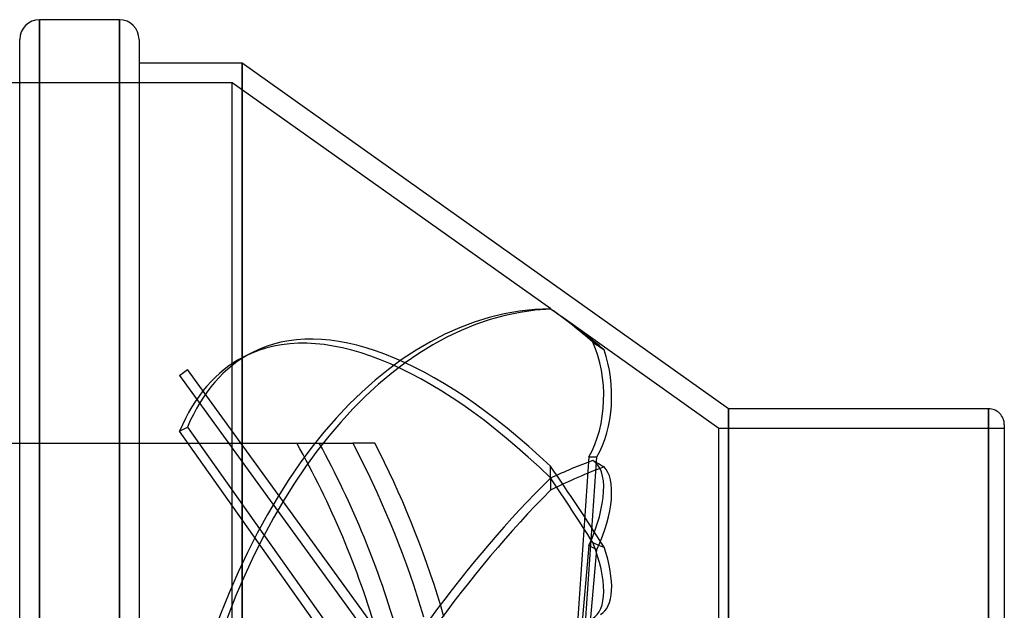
# Model space of a CAD drawing. Header units: millimetres. Extents: x -152 to 152, y -156 to 88.
# Tile 7 of 7: x 52 to 152, y 28 to 88. Entities that reach past the tile are written whole.
import ezdxf

# ---------------------------------------------------------------- set-up
doc = ezdxf.new("R2010")
doc.units = ezdxf.units.MM
doc.layers.add('HIDDEN', color=7, linetype='Continuous')
doc.layers.add('THICK', color=7, linetype='Continuous')

msp = doc.modelspace()

# ---------------------------------------------------------------- linework, layer by layer
at = {"layer": 'HIDDEN'}
for p, q in [((53.51, 0), (53.51, 88)), ((61.63, 0), (61.63, 88)), ((74.1, 0), (74.1, 83.6)), ((73.1, 81.6), (-73.1, 81.6)), ((73.1, 0), (73.1, 81.6)), ((105.432, 58.628), (73.1, 81.6)), ((105.413, 58.623), (105.41, 58.617)), ((105.416, 58.627), (105.413, 58.623)), ((105.416, 58.639), (105.417, 58.637)), ((105.417, 58.631), (105.416, 58.627)), ((105.417, 58.637), (105.417, 58.635)), ((105.417, 58.635), (105.417, 58.631)), ((122.5, 46.5), (106.668, 57.749)), ((109.716, 55.27), (109.905, 55.136)), ((109.905, 55.136), (110.091, 55.004)), ((110.091, 55.004), (110.28, 54.872)), ((75.088, 54.191), (74.279, 53.775)), ((110.28, 54.872), (110.469, 54.739)), ((110.469, 54.739), (110.66, 54.606)), ((110.66, 54.606), (110.852, 54.472)), ((67.733, 51.888), (68.542, 52.476)), ((105.41, 1.731), (68.542, 52.476)), ((67.733, 51.888), (105.416, 0.022)), ((123.5, 0), (123.5, 48.5)), ((149.9, 0), (149.9, 48.5)), ((67.733, 46.22), (68.542, 46.635)), ((91.362, 12.877), (67.733, 46.22)), ((68.542, 46.635), (92.611, 12.671)), ((122.5, 0), (122.5, 46.5)), ((151.5, 46.5), (122.5, 46.5)), ((-79.641, 45), (79.641, 45)), ((79.641, 45), (79.98, 45)), ((79.98, 45), (80.331, 45)), ((80.331, 45), (80.687, 45)), ((80.687, 45), (81.041, 45)), ((81.041, 45), (81.387, 45)), ((81.387, 45), (81.717, 45)), ((81.717, 45), (82.031, 45)), ((82.031, 45), (82.35, 45)), ((82.35, 45), (82.668, 45)), ((82.668, 45), (82.979, 45)), ((82.979, 45), (83.275, 45)), ((83.275, 45), (83.549, 45)), ((83.549, 45), (83.801, 45)), ((83.801, 45), (84.046, 45)), ((84.046, 45), (84.28, 45)), ((84.28, 45), (84.497, 45)), ((84.497, 45), (84.69, 45)), ((84.69, 45), (84.856, 45)), ((84.856, 45), (84.994, 45)), ((84.994, 45), (85.115, 45)), ((85.115, 45), (85.213, 45)), ((85.213, 45), (85.283, 45)), ((85.283, 45), (85.324, 45)), ((85.324, 45), (85.337, 45)), ((85.718, 45), (85.337, 45)), ((85.337, 45), (85.842, 44.028)), ((85.337, 45), (85.337, 45)), ((86.097, 45), (85.718, 45)), ((86.474, 45), (86.097, 45)), ((86.848, 45), (86.474, 45)), ((87.221, 45), (86.848, 45)), ((87.592, 45), (87.221, 45)), ((88.082, 44.032), (87.592, 45)), ((87.592, 45), (87.592, 45)), ((85.842, 44.028), (86.339, 43.047)), ((88.564, 43.054), (88.082, 44.032)), ((86.339, 43.047), (86.826, 42.056)), ((89.038, 42.067), (88.564, 43.054)), ((109.303, 43.617), (107.534, 17.691)), ((108.322, 17.371), (110.112, 43.617)), ((109.303, 43.617), (110.112, 43.617)), ((109.716, 43.251), (109.906, 43.149)), ((109.906, 43.149), (110.094, 43.044)), ((110.094, 43.044), (110.283, 42.936)), ((86.826, 42.056), (87.303, 41.056)), ((89.502, 41.07), (89.038, 42.067)), ((105.413, 42.475), (105.41, 42.672)), ((105.416, 42.277), (105.413, 42.475)), ((105.417, 42.079), (105.416, 42.277)), ((105.417, 41.88), (105.417, 42.079)), ((110.283, 42.936), (110.472, 42.824)), ((110.472, 42.824), (110.662, 42.709)), ((110.662, 42.709), (110.852, 42.59)), ((87.303, 41.056), (87.771, 40.047)), ((89.957, 40.064), (89.502, 41.07)), ((105.416, 41.48), (105.417, 41.68)), ((105.416, 41.448), (105.417, 41.245)), ((105.417, 41.68), (105.417, 41.88)), ((105.417, 41.245), (105.417, 41.042)), ((105.417, 41.042), (105.417, 40.839)), ((87.771, 40.047), (88.228, 39.029)), ((90.402, 39.048), (89.957, 40.064)), ((105.413, 40.43), (105.41, 40.225)), ((105.416, 40.634), (105.413, 40.43)), ((105.417, 40.839), (105.416, 40.634)), ((88.228, 39.029), (88.674, 38.004)), ((90.837, 38.025), (90.402, 39.048)), ((88.674, 38.004), (89.11, 36.97)), ((91.263, 36.993), (90.837, 38.025)), ((89.11, 36.97), (89.535, 35.929)), ((91.677, 35.953), (91.263, 36.993)), ((89.535, 35.929), (89.949, 34.88)), ((92.081, 34.905), (91.677, 35.953)), ((89.949, 34.88), (90.351, 33.824)), ((92.474, 33.851), (92.081, 34.905)), ((109.303, 34.61), (107.534, 14.556)), ((108.322, 13.893), (110.112, 34.194)), ((109.303, 34.61), (110.112, 34.194)), ((109.716, 34.912), (109.906, 34.824)), ((109.906, 34.824), (110.094, 34.741)), ((110.094, 34.741), (110.283, 34.662)), ((110.283, 34.662), (110.472, 34.586)), ((110.472, 34.586), (110.662, 34.514)), ((110.662, 34.514), (110.852, 34.445)), ((90.351, 33.824), (90.742, 32.762)), ((92.856, 32.789), (92.474, 33.851)), ((90.742, 32.762), (91.121, 31.693)), ((93.226, 31.721), (92.856, 32.789)), ((91.121, 31.693), (91.487, 30.618)), ((93.585, 30.646), (93.226, 31.721)), ((91.487, 30.618), (91.842, 29.538)), ((93.932, 29.566), (93.585, 30.646)), ((91.842, 29.538), (92.184, 28.452)), ((94.267, 28.48), (93.932, 29.566)), ((92.184, 28.452), (92.514, 27.362)), ((94.59, 27.389), (94.267, 28.48))]:
    msp.add_line(p, q, dxfattribs=at)
for radius, start, end in [(91.475, 16.18652, 29.46802), (93.475, 15.83094, 28.77766)]:
    msp.add_arc((0, 0), radius, start, end, dxfattribs=at)
for centre, major_axis, ratio, start_param, end_param in [((105.645, -10), (0, -68.64), 0.587785, -3.135895, -1.919862), ((106.455, -10), (0, 68.64), 0.587785, 0.02588, 1.22173), ((106.455, -6.863), (-31.366, 61.054), 0.415627, -0.864701, -0.000002), ((77.14, 0), (0, -67.428), 0.848317, 2.599169, 2.62463), ((75.454, 0), (0, 68.454), 0.848317, -0.63106, -0.542432), ((105.645, -7.279), (31.366, -61.054), 0.415627, 2.256709, 3.141588), ((77.14, 0), (0, -67.428), 0.848317, 2.511302, 2.599169), ((105.645, 49.84), (0, -8.8), 0.587785, 0.785398, 2.235737), ((106.455, -6.863), (-31.366, 61.054), 0.415627, -0.000002, 0.331149), ((106.455, 49.84), (0, 8.8), 0.587785, -2.356194, -1.016432), ((105.645, -7.279), (31.366, -61.054), 0.415627, 3.141588, 3.472742), ((75.454, -29.176), (-52.119, -72.071), 0.35533, -2.658564, -2.569616), ((105.645, 35.45), (-4.021, -7.827), 0.415627, 1.67598, 3.126319), ((77.14, 28.739), (-51.338, 70.991), 0.35533, -1.744379, -1.631052), ((77.14, -28.739), (-51.338, -70.991), 0.35533, -2.657794, -2.544467), ((106.455, 35.034), (4.021, 7.827), 0.415627, -1.465613, -0.12585), ((105.645, -6.863), (-31.366, -61.054), 0.415627, -2.245314, -1.029281), ((75.454, 29.176), (-52.119, 72.071), 0.35533, -1.745149, -1.656201), ((106.455, -7.279), (31.366, 61.054), 0.415627, 0.916462, 2.112312), ((105.645, 35.034), (4.021, -7.827), 0.415627, -0.000039, 1.345156), ((106.455, 35.45), (-4.021, 7.827), 0.415627, 3.141546, 4.376172)]:
    msp.add_ellipse(centre, major_axis=major_axis, ratio=ratio, start_param=start_param, end_param=end_param, dxfattribs=at)
at = {"layer": 'THICK'}
for p, q in [((61.63, 88), (53.51, 88)), ((53.51, 88), (53.51, -88)), ((61.63, 88), (61.63, -88)), ((51.51, -86), (51.51, 86)), ((63.63, 86), (63.63, -86)), ((74.1, 83.6), (63.63, 83.6)), ((74.1, 83.6), (74.1, 0)), ((123.5, 48.5), (74.1, 83.6)), ((123.5, 48.5), (123.5, 0)), ((149.9, 48.5), (123.5, 48.5)), ((149.9, 48.5), (149.9, 0)), ((151.5, 46.9), (151.5, -46.9))]:
    msp.add_line(p, q, dxfattribs=at)
for centre, radius, start, end in [((53.51, 86), 2, 90.00004, 180.00002), ((61.63, 86), 2, 0, 89.99998), ((149.9, 46.9), 1.6, 0.00006, 90.00021)]:
    msp.add_arc(centre, radius, start, end, dxfattribs=at)

doc.saveas('drawing.dxf')
